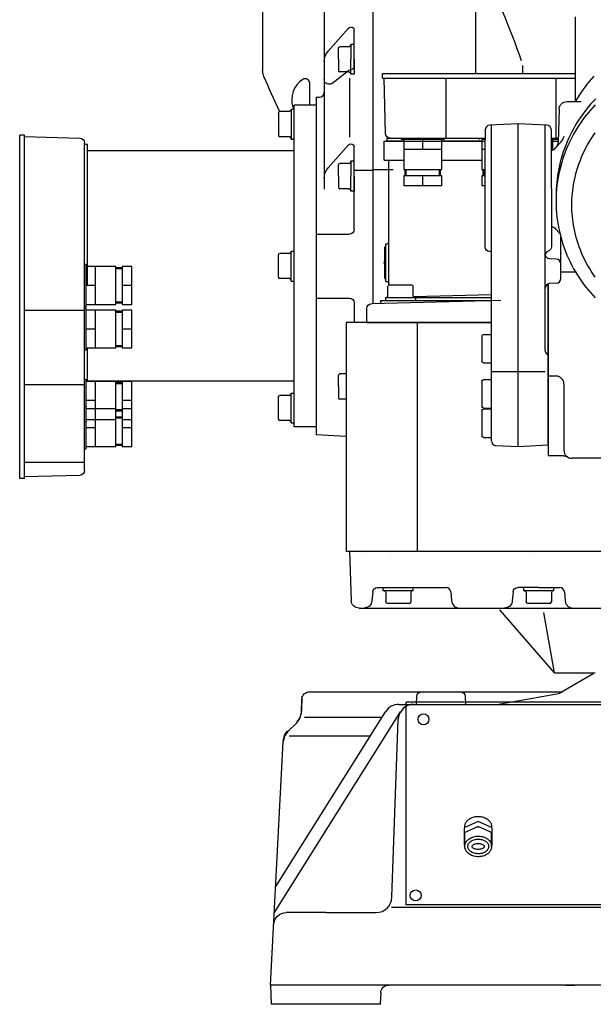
# Model space of a CAD drawing. Extents: x 521 to 1479, y 200 to 2058.
# Tile 1 of 5: x 521 to 885, y 200 to 824. Entities that reach past the tile are written whole.
import ezdxf

# ---------------------------------------------------------------- set-up
doc = ezdxf.new("R2010")
doc.units = 0
doc.header["$LTSCALE"] = 50
doc.linetypes.add('DASHED', pattern=[0.75, 0.5, -0.25])
doc.layers.get('0').update_dxf_attribs({"linetype": 'CONTINUOUS'})
doc.layers.add('1', color=7, linetype='CONTINUOUS')

msp = doc.modelspace()

# ---------------------------------------------------------------- linework, layer by layer
at = {"linetype": 'CONTINUOUS'}
for p, q in [((873, 825.774, 0), (873, 772.11, 0)), ((840, 790), (840, 795.02)), ((860.901, 787), (860.901, 749)), ((867.871, 772.11, 0), (877, 772.11, 0)), ((862.872, 767.241, 0), (862.325, 746.332, 0)), ((837, 758.1, 0), (818.843, 757.148, 0)), ((820, 556.957, 0), (820, 757.209, 0)), ((837, 553.219, 0), (837, 758.1, 0)), ((855.157, 757.148, 0), (837, 758.1, 0)), ((854, 614.531, 0), (854, 757.209, 0)), ((816, 754.153, 0), (816, 748.1, 0)), ((858, 749.228, 0), (858, 754.153, 0)), ((858, 717.1, 0), (858, 749.228, 0)), ((812.5, 748), (812.5, 749)), ((814, 748), (814, 729)), ((816, 748), (814, 748)), ((816, 686.1, 0), (816, 748.1, 0)), ((858, 749), (862.3948, 749)), ((862.3686, 748), (858, 748)), ((858, 747), (862.3425, 747)), ((859, 742), (859, 748)), ((860.716, 742.754, 0), (863.981, 746.381, 0)), ((814, 742), (816, 742)), ((814, 729), (816, 729)), ((816, 725), (814, 725)), ((814, 725), (814, 719)), ((814.75, 725), (814.75, 729)), ((815.45, 725), (815.45, 729)), ((814, 719), (816, 719)), ((858, 717.1, 0), (858, 692.999, 0)), ((858, 692.999, 0), (858, 680.047, 0)), ((860.716, 691.446, 0), (863.424, 688.438, 0)), ((816, 680.047, 0), (816, 686.1, 0)), ((864, 659.947, 0), (864, 686.175, 0)), ((820, 676.991, 0), (818.843, 677.052, 0)), ((861.157, 672.249, 0), (856.843, 672.475, 0)), ((873.379, 663.98, 0), (864, 663.98, 0)), ((856, 656.557, 0), (856, 547.503, 0)), ((856, 554.215, 0), (856, 656.557, 0)), ((861.157, 656.951, 0), (856.843, 656.725, 0)), ((815, 624.479, 0), (820, 624.479, 0)), ((814, 623.479, 0), (814, 607.479, 0)), ((815, 606.479, 0), (820, 606.479, 0)), ((853.996, 600.766, 0), (820, 600.766, 0)), ((814, 594.843, 0), (814, 578.843, 0)), ((815, 595.843, 0), (820, 595.843, 0)), ((861, 598.121, 0), (856, 598.121, 0)), ((866, 593.121, 0), (866, 550.98, 0)), ((814, 576.248, 0), (814, 560.248, 0)), ((815, 577.843, 0), (820, 577.843, 0)), ((815, 577.248, 0), (820, 577.248, 0)), ((815, 559.248, 0), (820, 559.248, 0)), ((837, 553.219, 0), (822.843, 553.961, 0)), ((856, 554.215, 0), (837, 553.219, 0)), ((865.696, 547.503, 0), (856, 547.503, 0)), ((1035, 545.98, 0), (871, 545.98, 0))]:
    msp.add_line(p, q, dxfattribs=at)
for points in [[(884.911, 788.327, 0), (883.399, 786.623, 0), (881.938, 784.889, 0), (880.529, 783.129, 0), (879.172, 781.343, 0), (877.869, 779.534, 0), (876.619, 777.704, 0), (875.422, 775.855, 0), (874.28, 773.99, 0), (873.192, 772.11, 0)], [(886.157, 773.967, 0), (884.51, 772.226, 0), (882.912, 770.445, 0), (881.365, 768.624, 0), (879.868, 766.765, 0), (878.424, 764.872, 0), (877.035, 762.946, 0), (875.7, 760.989, 0), (874.422, 759.003, 0), (873.2, 756.991, 0), (872.037, 754.955, 0), (870.932, 752.898, 0), (869.886, 750.821, 0), (868.899, 748.727, 0), (867.972, 746.619, 0), (867.105, 744.498, 0), (866.297, 742.367, 0), (865.549, 740.228, 0), (864.86, 738.084, 0), (864.23, 735.937, 0), (863.659, 733.788, 0), (863.145, 731.641, 0), (862.689, 729.496, 0), (862.29, 727.356, 0), (861.947, 725.224, 0), (861.658, 723.1, 0), (861.423, 720.987, 0), (861.241, 718.886, 0), (861.111, 716.799, 0), (861.031, 714.727, 0), (861, 712.673, 0), (861.018, 710.637, 0)], [(885.756, 770.018, 0), (884.239, 768.396, 0), (882.749, 766.723, 0), (881.289, 764.998, 0), (879.862, 763.223, 0), (878.469, 761.397, 0), (877.113, 759.523, 0), (875.796, 757.599, 0), (874.522, 755.628, 0), (873.292, 753.611, 0), (872.108, 751.548, 0), (870.973, 749.442, 0), (869.889, 747.293, 0), (868.859, 745.104, 0), (867.884, 742.875, 0), (866.966, 740.61, 0), (866.108, 738.309, 0), (865.311, 735.976, 0), (864.578, 733.613, 0), (863.909, 731.221, 0), (863.306, 728.804, 0), (862.771, 726.363, 0), (862.304, 723.902, 0), (861.908, 721.424, 0), (861.582, 718.931, 0), (861.328, 716.426, 0), (861.146, 713.912, 0), (861.036, 711.392, 0), (861, 708.869, 0), (861.036, 706.346, 0), (861.146, 703.827, 0), (861.328, 701.313, 0), (861.582, 698.808, 0), (861.908, 696.315, 0), (862.304, 693.836, 0), (862.771, 691.376, 0), (863.306, 688.935, 0), (863.909, 686.518, 0), (864.578, 684.126, 0), (865.311, 681.762, 0), (866.108, 679.429, 0), (866.966, 677.129, 0), (867.884, 674.863, 0), (868.859, 672.635, 0), (869.889, 670.446, 0), (870.973, 668.297, 0), (872.108, 666.19, 0), (873.292, 664.128, 0), (874.522, 662.11, 0), (875.796, 660.139, 0), (877.113, 658.216, 0), (878.469, 656.341, 0), (879.862, 654.516, 0), (881.289, 652.741, 0), (882.749, 651.016, 0), (884.239, 649.343, 0), (885.756, 647.721, 0)], [(885.797, 660.839, 0), (884.502, 662.698, 0), (883.27, 664.579, 0), (882.099, 666.479, 0), (880.992, 668.395, 0), (879.947, 670.326, 0), (878.964, 672.268, 0), (878.043, 674.219, 0), (877.184, 676.175, 0), (876.385, 678.136, 0), (875.647, 680.098, 0), (874.968, 682.059, 0), (874.347, 684.016, 0), (873.783, 685.969, 0), (873.276, 687.914, 0), (872.824, 689.851, 0), (872.425, 691.776, 0), (872.079, 693.688, 0), (871.783, 695.587, 0), (871.538, 697.469, 0), (871.34, 699.334, 0), (871.189, 701.181, 0), (871.083, 703.008, 0), (871.02, 704.815, 0), (871, 706.599, 0), (871, 706.599, 0), (871.02, 708.384, 0), (871.083, 710.19, 0), (871.189, 712.017, 0), (871.34, 713.864, 0), (871.538, 715.73, 0), (871.783, 717.612, 0), (872.079, 719.51, 0), (872.425, 721.423, 0), (872.824, 723.348, 0), (873.276, 725.284, 0), (873.783, 727.23, 0), (874.347, 729.182, 0), (874.968, 731.14, 0), (875.647, 733.101, 0), (876.385, 735.063, 0), (877.184, 737.023, 0), (878.043, 738.98, 0), (878.964, 740.931, 0), (879.947, 742.873, 0), (880.992, 744.803, 0), (882.099, 746.72, 0), (883.27, 748.62, 0), (884.502, 750.501, 0), (885.797, 752.36, 0)]]:
    msp.add_polyline3d(points, dxfattribs=at)
at = {"linetype": 'CONTINUOUS', "extrusion": (0, 0, -1)}
msp.add_arc((-272.549, 600.086), 600, 154.583, 160.714, dxfattribs=at)
at = {"linetype": 'CONTINUOUS', "extrusion": (-7.13151e-26, 7.32071e-26, -1)}
msp.add_arc((-867.871, 767.11), 5, 1.5, 90, dxfattribs=at)
at = {"linetype": 'CONTINUOUS'}
for centre, radius, start, end in [((819, 754.153), 3, 93, 180), ((855, 754.153), 3, 0, 87), ((856.55, 753.072), 10, 318, 342.737), ((857.327, 746.463), 5, 318, 358.5), ((857, 746.1), 5, 281.537, 318), ((857, 674.391), 3, 109.471, 180), ((861, 669.253), 3, 0, 87), ((857, 653.729), 3, 93, 180), ((861, 659.947), 3, 273, 0), ((857, 614.531), 3, 180, 243.775), ((861, 593.121), 5, 0, 90), ((823, 556.957), 3, 180, 267), ((871, 550.98), 5, 180, 270)]:
    msp.add_arc(centre, radius, start, end, dxfattribs=at)
at = {"linetype": 'CONTINUOUS', "extrusion": (-5.31882e-24, -9.29904e-24, -1)}
msp.add_arc((-857, 688.1), 5, 101.537, 138, dxfattribs=at)
at = {"linetype": 'CONTINUOUS', "extrusion": (-6.71903e-24, -6.37612e-24, -1)}
msp.add_arc((-819, 680.047), 3, 273, 0, dxfattribs=at)
at = {"linetype": 'CONTINUOUS', "extrusion": (1.1649e-24, 1.10545e-24, -1)}
msp.add_arc((-857, 675.471), 3, 273, 0.0000002, dxfattribs=at)
at = {"linetype": 'CONTINUOUS', "extrusion": (-9.4946e-24, 6.7137e-24, -1)}
msp.add_arc((-855, 680.047), 3, 180, 250.529, dxfattribs=at)
at = {"linetype": 'CONTINUOUS', "extrusion": (-1.22439e-23, 1.22439e-23, -1)}
for centre in [(-815, 623.479), (-815, 594.843)]:
    msp.add_arc(centre, 1, 0, 90, dxfattribs=at)
at = {"linetype": 'CONTINUOUS', "extrusion": (1.61435e-23, 1.61435e-23, -1)}
for centre in [(-815, 607.479), (-815, 578.843)]:
    msp.add_arc(centre, 1, 270, 0, dxfattribs=at)
at = {"linetype": 'CONTINUOUS', "extrusion": (-1.40848e-23, 1.40848e-23, -1)}
msp.add_arc((-815, 576.248), 1, 0, 90, dxfattribs=at)
at = {"linetype": 'CONTINUOUS', "extrusion": (-1.18601e-23, -1.18601e-23, -1)}
msp.add_arc((-815, 560.248), 1, 270, 0, dxfattribs=at)
at = {"linetype": 'CONTINUOUS', "extrusion": (-1.12485e-23, -3.91837e-23, -1)}
msp.add_arc((-865.696, 542.503), 5, 90, 122.035, dxfattribs=at)
at = {"layer": '1', "linetype": 'CONTINUOUS'}
for p, q in [((745, 644), (745, 1074)), ((810, 987.957), (810, 790)), ((675, 967.962), (675, 792.038)), ((714, 930.988), (714, 723.463)), ((716.509, 804.122, 0), (729.403, 818.701, 0)), ((730.901, 819.376), (731, 819.376)), ((733, 794.239, 0), (733, 817.376, 0)), ((723, 798.919), (723, 805.919)), ((729.5, 806.919), (724, 806.919)), ((731, 808.419), (731, 798.919)), ((733, 808.419), (731, 808.419)), ((733, 798.919), (733, 808.419)), ((733, 794.239), (733, 799.197)), ((714, 797.497), (714, 786.062)), ((723, 798.919), (723, 791.919)), ((731, 792.239), (731, 798.919)), ((733, 798.919), (733, 794.239)), ((718.824, 783.68, 0), (729.462, 791.827, 0)), ((729.5, 790.919), (724, 790.919)), ((730, 787.028, 0), (730, 749.468, 0)), ((730.678, 792.239), (731, 792.239)), ((751, 790), (873, 790)), ((751, 787), (751, 790)), ((751, 787), (873, 787)), ((752.919, 751.921), (752, 787)), ((791.099, 787), (791.099, 749)), ((705, 769.868), (705, 783.584)), ((709, 774.868), (709, 560.868)), ((709, 774.868), (711, 774.868)), ((694.219, 768.588), (694.497, 767.775)), ((709, 769.868), (695, 769.868)), ((695, 667.868), (695, 769.868)), ((685, 764.868), (685, 757.868)), ((692, 765.868), (686, 765.868)), ((693, 767.368), (695, 767.368)), ((693, 767.368), (693, 757.868)), ((685, 757.868), (685, 750.868)), ((693, 757.868), (693, 748.368)), ((521, 533.232), (521, 750.936)), ((524, 750.936), (521, 750.936)), ((524, 533.232), (524, 750.936)), ((524, 749.936), (559.079, 749.017)), ((692, 749.868), (686, 749.868)), ((562, 538.15), (562, 746.018)), ((564, 744.936), (562, 744.936)), ((564, 655.564), (564, 744.936)), ((693, 748.368), (693, 748.868)), ((693, 748.368), (695, 748.368)), ((716.509, 730.088, 0), (729.403, 744.667, 0)), ((730.901, 745.342), (731, 745.342)), ((733, 691.147, 0), (733, 743.342, 0)), ((752, 747), (816, 747)), ((752, 735), (752, 747)), ((754, 749), (816, 749)), ((754, 747), (754, 749)), ((764.5, 747), (754, 747)), ((763, 749), (790, 749)), ((763, 748), (763, 749)), ((790, 748), (763, 748)), ((788.5, 748), (764.5, 748)), ((764.5, 748), (764.5, 729)), ((776.5, 742), (776.5, 748)), ((788.5, 729), (788.5, 748)), ((814, 747), (788.5, 747)), ((790, 749), (790, 748)), ((695, 740.868), (564, 740.868)), ((764.5, 742), (788.5, 742)), ((723, 724.884), (723, 731.884)), ((729.5, 732.884), (724, 732.884)), ((733, 734.384), (731, 734.384)), ((731, 734.384), (731, 724.884)), ((733, 724.884), (733, 734.384)), ((752, 735), (764.5, 735)), ((755, 683), (755, 735)), ((788.5, 735), (814, 735)), ((723, 724.884), (723, 717.884)), ((731, 715.384), (731, 724.884)), ((733, 728.612), (745, 728.612)), ((733, 724.884), (733, 715.384)), ((745, 729.02), (755, 729.02)), ((745, 729), (757.737, 729)), ((764.5, 729), (788.5, 729)), ((788.5, 725), (764.5, 725)), ((764.5, 725), (764.5, 719)), ((765.25, 725), (765.25, 729)), ((765.95, 725), (765.95, 729)), ((776.5, 719), (776.5, 725)), ((787.05, 725), (787.05, 729)), ((787.75, 725), (787.75, 729)), ((788.5, 719), (788.5, 725)), ((714, 723.463), (714, 716.548)), ((764.5, 719), (788.5, 719)), ((729.5, 716.884), (724, 716.884)), ((733, 715.384), (731, 715.384)), ((709, 688.147), (730, 688.147)), ((753, 658), (753, 682)), ((753, 682), (754, 682)), ((755, 656.597), (755, 683.228)), ((685, 667.868), (685, 674.868)), ((692, 675.868), (686, 675.868)), ((693, 667.868), (693, 677.368)), ((693, 677.368), (695, 677.368)), ((693, 677.368), (693, 676.868)), ((752.4, 660.012), (752.4, 680)), ((752.4, 680), (753, 680)), ((562, 669.014), (563, 669.014)), ((562, 642.014), (562, 669.014)), ((563, 669.014), (563, 642.014)), ((582, 667.514), (563, 667.514)), ((563, 667.514), (563, 643.514)), ((569, 643.514), (569, 667.514)), ((582, 643.514), (582, 667.514)), ((586, 666.764), (582, 666.764)), ((586, 666.064), (582, 666.064)), ((592, 667.514), (586, 667.514)), ((586, 667.514), (586, 643.514)), ((592, 643.514), (592, 667.514)), ((685, 660.868), (685, 667.868)), ((693, 658.368), (693, 667.868)), ((695, 565.868), (695, 667.868)), ((569, 655.514), (563, 655.514)), ((592, 655.514), (586, 655.514)), ((692, 659.868), (686, 659.868)), ((693, 658.368), (695, 658.368)), ((752.392, 660), (753, 660)), ((753, 658), (754, 658)), ((755, 656.064), (755, 657)), ((755.36, 656), (762.36, 656)), ((762.36, 656), (769.36, 656)), ((754.36, 649), (754.36, 655)), ((770.36, 649), (770.36, 655)), ((820, 649.6095), (770.78, 648.409)), ((563, 643.514), (582, 643.514)), ((586, 644.964), (582, 644.964)), ((586, 644.264), (582, 644.264)), ((586, 643.514), (592, 643.514)), ((709.326, 647.589), (730, 647.589)), ((733, 644.589), (733, 632)), ((826, 646), (744, 644)), ((750, 646), (820, 646)), ((750, 646), (750, 645.122)), ((750, 645.122), (750, 646)), ((752.86, 648), (762.36, 648)), ((752.86, 648), (752.86, 646)), ((762.36, 648), (771.86, 648)), ((771.86, 648), (771.36, 648)), ((771.86, 648), (820, 648)), ((771.86, 648), (771.86, 646)), ((524, 639.82), (562, 639.82)), ((563, 642.014), (562, 642.014)), ((562, 614.436), (562, 641.436)), ((562, 641.436), (563, 641.436)), ((563, 641.436), (563, 614.436)), ((582, 639.936), (563, 639.936)), ((563, 639.936), (563, 615.936)), ((569, 615.936), (569, 639.936)), ((582, 615.936), (582, 639.936)), ((586, 639.186), (582, 639.186)), ((586, 638.486), (582, 638.486)), ((592, 639.936), (586, 639.936)), ((586, 639.936), (586, 615.936)), ((592, 615.936), (592, 639.936)), ((741, 632), (741, 641)), ((728, 632), (728, 487)), ((820, 632), (728, 632)), ((741, 632), (820, 632)), ((773, 632), (773, 487)), ((569, 627.936), (563, 627.936)), ((592, 627.936), (586, 627.936)), ((563, 614.436), (562, 614.436)), ((563, 615.936), (582, 615.936)), ((564, 594.868), (564, 615.936)), ((586, 617.386), (582, 617.386)), ((586, 616.686), (582, 616.686)), ((586, 615.936), (592, 615.936)), ((728, 599.5), (724, 599.5)), ((562, 596.182), (563, 596.182)), ((562, 569.182), (562, 596.182)), ((563, 596.182), (563, 569.182)), ((582, 594.682), (563, 594.682)), ((563, 594.682), (563, 570.682)), ((695, 594.868), (564, 594.868)), ((569, 570.682), (569, 594.682)), ((582, 570.682), (582, 594.682)), ((586, 593.932), (582, 593.932)), ((586, 593.232), (582, 593.232)), ((592, 594.682), (586, 594.682)), ((586, 594.682), (586, 570.682)), ((592, 570.682), (592, 594.682)), ((723, 591.5), (723, 598.5)), ((524, 592.865), (562, 592.865)), ((693, 587.368), (695, 587.368)), ((693, 587.368), (693, 586.868)), ((693, 577.868), (693, 587.368)), ((723, 591.5), (723, 584.5)), ((569, 582.682), (563, 582.682)), ((592, 582.682), (586, 582.682)), ((685, 577.868), (685, 584.868)), ((692, 585.868), (686, 585.868)), ((728, 583.5), (724, 583.5)), ((562, 551.857), (562, 578.857)), ((562, 578.857), (563, 578.857)), ((563, 578.857), (563, 551.857)), ((582, 577.357), (563, 577.357)), ((563, 577.357), (563, 553.357)), ((569, 553.357), (569, 577.357)), ((582, 553.357), (582, 577.357)), ((586, 576.607), (582, 576.607)), ((586, 575.907), (582, 575.907)), ((592, 577.357), (586, 577.357)), ((586, 577.357), (586, 553.357)), ((592, 553.357), (592, 577.357)), ((685, 570.868), (685, 577.868)), ((693, 568.368), (693, 577.868)), ((563, 569.182), (562, 569.182)), ((563, 570.682), (582, 570.682)), ((586, 572.132), (582, 572.132)), ((586, 571.432), (582, 571.432)), ((586, 570.682), (592, 570.682)), ((692, 569.868), (686, 569.868)), ((693, 568.368), (695, 568.368)), ((569, 565.357), (563, 565.357)), ((592, 565.357), (586, 565.357)), ((709, 565.868), (695, 565.868)), ((728, 559.882), (709, 560.868)), ((563, 551.857), (562, 551.857)), ((563, 553.357), (582, 553.357)), ((586, 554.807), (582, 554.807)), ((586, 554.107), (582, 554.107)), ((586, 553.357), (592, 553.357)), ((524, 543.507), (562, 543.507)), ((524, 533.232), (521, 533.232)), ((559.079, 535.151), (524, 534.232)), ((980, 487), (728, 487)), ((743, 487), (728, 487)), ((730, 487), (731.089, 455.826)), ((747.749, 464), (791.251, 464)), ((751.5, 462), (751.5, 464)), ((761, 462), (751.5, 462)), ((770.5, 462), (761, 462)), ((770.5, 462), (770.5, 464)), ((850, 464), (836.749, 464)), ((840.5, 462), (840.5, 464)), ((850, 462), (840.5, 462)), ((850, 464), (863.251, 464)), ((859.5, 462), (850, 462)), ((859.5, 462), (859.5, 464)), ((744.76, 461.261), (744.262, 455.564)), ((753, 461), (753, 455)), ((769, 461), (769, 455)), ((794.24, 461.261), (794.738, 455.564)), ((833.76, 461.261), (833.262, 455.564)), ((842, 461), (842, 455)), ((858, 461), (858, 455)), ((866.24, 461.261), (866.738, 455.564)), ((736.086, 451), (980, 451)), ((761, 454), (754, 454)), ((768, 454), (761, 454)), ((860, 410), (825.369, 449.812)), ((850, 454), (843, 454)), ((857, 454), (850, 454)), ((860, 410), (853.26, 448.226)), ((860, 410), (885.72, 410)), ((884.596, 409.327), (864.842, 397.922)), ((699.899, 395.125), (699.576, 385.868)), ((704.833, 397.997), (864.972, 397.997)), ((772.588, 389.997), (772.766, 395.102)), ((803.4, 395.102), (803.578, 389.997)), ((823.373, 389.997), (861.578, 396.734)), ((699.553, 385.064), (699.836, 393.172)), ((761.37, 389.997), (1000, 389.997)), ((1233.925, 391.393), (766.056, 391.393)), ((766.056, 262.8966), (766.056, 391.393)), ((682.416, 257.9993), (762.409, 385.317)), ((683.281, 274.5075), (752.902, 385.317)), ((701.633, 381.908), (750.761, 381.908)), ((691, 372.712), (696.63, 378.342)), ((756.947, 267.6501), (760.883, 380.346)), ((691.774, 369.997), (743.403, 369.997)), ((680.005, 212), (688.085, 366.164)), ((807.903, 318.281), (808.525, 318.492)), ((807.903, 318.281), (808.525, 318.492)), ((808.525, 318.492), (809.156, 318.662)), ((808.525, 318.492), (809.156, 318.662)), ((809.156, 318.662), (809.79, 318.791)), ((809.156, 318.662), (809.79, 318.791)), ((809.79, 318.791), (810.422, 318.881)), ((809.79, 318.791), (810.422, 318.881)), ((810.422, 318.881), (811.044, 318.933)), ((810.422, 318.881), (811.044, 318.933)), ((811.044, 318.933), (811.654, 318.949)), ((811.044, 318.933), (811.654, 318.949)), ((811.654, 318.949), (812.331, 318.929)), ((811.654, 318.949), (812.331, 318.929)), ((812.331, 318.929), (813.025, 318.864)), ((812.331, 318.929), (813.025, 318.864)), ((813.025, 318.864), (813.728, 318.753)), ((813.025, 318.864), (813.728, 318.753)), ((813.728, 318.753), (814.432, 318.592)), ((813.728, 318.753), (814.432, 318.592)), ((814.432, 318.592), (815.129, 318.38)), ((814.432, 318.592), (815.129, 318.38)), ((815.129, 318.38), (815.81, 318.118)), ((815.129, 318.38), (815.81, 318.118)), ((811.654, 312.457), (802.73, 308.51)), ((811.654, 312.457), (802.73, 308.51)), ((811.654, 315.671), (803.154, 311.912)), ((811.654, 315.671), (803.154, 311.912)), ((803.154, 312.438), (803.172, 312.862)), ((803.154, 312.438), (803.172, 312.862)), ((803.154, 311.912), (803.154, 312.438)), ((803.154, 311.912), (803.154, 312.438)), ((803.172, 312.862), (803.227, 313.294)), ((803.172, 312.862), (803.227, 313.294)), ((803.227, 313.294), (803.323, 313.733)), ((803.227, 313.294), (803.323, 313.733)), ((803.323, 313.733), (803.461, 314.175)), ((803.323, 313.733), (803.461, 314.175)), ((803.461, 314.175), (803.643, 314.616)), ((803.461, 314.175), (803.643, 314.616)), ((803.643, 314.616), (803.869, 315.053)), ((803.643, 314.616), (803.869, 315.053)), ((803.869, 315.053), (804.139, 315.482)), ((803.869, 315.053), (804.139, 315.482)), ((804.139, 315.482), (804.454, 315.899)), ((804.139, 315.482), (804.454, 315.899)), ((804.454, 315.899), (804.811, 316.301)), ((804.454, 315.899), (804.811, 316.301)), ((804.811, 316.301), (805.208, 316.683)), ((804.811, 316.301), (805.208, 316.683)), ((805.208, 316.683), (805.643, 317.042)), ((805.208, 316.683), (805.643, 317.042)), ((805.643, 317.042), (806.161, 317.407)), ((805.643, 317.042), (806.161, 317.407)), ((806.161, 317.407), (806.714, 317.737)), ((806.161, 317.407), (806.714, 317.737)), ((806.714, 317.737), (807.297, 318.029)), ((806.714, 317.737), (807.297, 318.029)), ((807.297, 318.029), (807.903, 318.281)), ((807.297, 318.029), (807.903, 318.281)), ((820.577, 311.724), (811.654, 315.671)), ((820.577, 311.724), (811.654, 315.671)), ((820.577, 308.51), (811.654, 312.457)), ((820.577, 308.51), (811.654, 312.457)), ((815.81, 318.118), (816.466, 317.805)), ((815.81, 318.118), (816.466, 317.805)), ((816.466, 317.805), (817.086, 317.446)), ((816.466, 317.805), (817.086, 317.446)), ((817.086, 317.446), (817.664, 317.042)), ((817.086, 317.446), (817.664, 317.042)), ((817.664, 317.042), (818.14, 316.646)), ((817.664, 317.042), (818.14, 316.646)), ((818.14, 316.646), (818.571, 316.222)), ((818.14, 316.646), (818.571, 316.222)), ((818.571, 316.222), (818.952, 315.775)), ((818.571, 316.222), (818.952, 315.775)), ((818.952, 315.775), (819.281, 315.311)), ((818.952, 315.775), (819.281, 315.311)), ((819.281, 315.311), (819.557, 314.835)), ((819.281, 315.311), (819.557, 314.835)), ((819.557, 314.835), (819.778, 314.351)), ((819.557, 314.835), (819.778, 314.351)), ((819.778, 314.351), (819.947, 313.865)), ((819.778, 314.351), (819.947, 313.865)), ((819.947, 313.865), (820.064, 313.382)), ((819.947, 313.865), (820.064, 313.382)), ((820.064, 313.382), (820.132, 312.905)), ((820.064, 313.382), (820.132, 312.905)), ((820.132, 312.905), (820.154, 312.438)), ((820.132, 312.905), (820.154, 312.438)), ((820.154, 311.912), (820.154, 312.438)), ((820.154, 311.912), (820.154, 312.438)), ((803.154, 311.912), (802.73, 311.724)), ((803.154, 311.912), (802.73, 311.724)), ((802.73, 311.724), (802.73, 308.51)), ((802.73, 311.724), (802.73, 308.51)), ((802.73, 308.51), (802.73, 300.617)), ((802.73, 308.51), (802.73, 300.617)), ((803.154, 299.9037), (803.154, 308.698)), ((808.13, 305.829), (808.885, 306.06)), ((808.13, 305.829), (808.885, 306.06)), ((808.885, 306.06), (809.659, 306.233)), ((808.885, 306.06), (809.659, 306.233)), ((809.659, 306.233), (810.439, 306.348)), ((809.659, 306.233), (810.439, 306.348)), ((810.439, 306.348), (811.216, 306.407)), ((810.439, 306.348), (811.216, 306.407)), ((811.216, 306.407), (811.98, 306.41)), ((811.216, 306.407), (811.98, 306.41)), ((811.98, 306.41), (812.723, 306.363)), ((811.98, 306.41), (812.723, 306.363)), ((812.723, 306.363), (813.436, 306.27)), ((812.723, 306.363), (813.436, 306.27)), ((813.436, 306.27), (814.114, 306.136)), ((813.436, 306.27), (814.114, 306.136)), ((814.114, 306.136), (814.753, 305.967)), ((814.114, 306.136), (814.753, 305.967)), ((814.753, 305.967), (815.35, 305.767)), ((814.753, 305.967), (815.35, 305.767)), ((820.154, 299.9037), (820.154, 308.698)), ((820.577, 308.51), (820.577, 311.724)), ((820.577, 308.51), (820.577, 311.724)), ((820.577, 300.617), (820.577, 308.51)), ((820.577, 300.617), (820.577, 308.51)), ((802.73, 300.617), (803.18, 300.418)), ((802.73, 300.617), (803.18, 300.418)), ((803.154, 299.9037), (803.17, 300.313)), ((803.154, 299.9037), (803.17, 300.313)), ((803.177, 299.4245), (803.154, 299.9037)), ((803.154, 299.9037), (803.154, 299.9037)), ((803.177, 299.4245), (803.154, 299.9037)), ((803.154, 299.9037), (803.154, 299.9037)), ((803.17, 300.313), (803.223, 300.736)), ((803.17, 300.313), (803.223, 300.736)), ((803.223, 300.736), (803.315, 301.168)), ((803.223, 300.736), (803.315, 301.168)), ((803.315, 301.168), (803.45, 301.609)), ((803.315, 301.168), (803.45, 301.609)), ((803.45, 301.609), (803.63, 302.053)), ((803.45, 301.609), (803.63, 302.053)), ((803.63, 302.053), (803.858, 302.498)), ((803.63, 302.053), (803.858, 302.498)), ((803.858, 302.498), (804.134, 302.94)), ((803.858, 302.498), (804.134, 302.94)), ((804.134, 302.94), (804.461, 303.374)), ((804.134, 302.94), (804.461, 303.374)), ((804.461, 303.374), (804.838, 303.795)), ((804.461, 303.374), (804.838, 303.795)), ((804.838, 303.795), (805.264, 304.198)), ((804.838, 303.795), (805.264, 304.198)), ((805.023, 299.9037), (805.041, 300.245)), ((805.023, 299.9037), (805.041, 300.245)), ((805.044, 299.5304), (805.023, 299.9037)), ((805.023, 299.9037), (805.023, 299.9037)), ((805.044, 299.5304), (805.023, 299.9037)), ((805.023, 299.9037), (805.023, 299.9037)), ((805.041, 300.245), (805.098, 300.599)), ((805.041, 300.245), (805.098, 300.599)), ((805.098, 300.599), (805.197, 300.962)), ((805.098, 300.599), (805.197, 300.962)), ((805.197, 300.962), (805.344, 301.33)), ((805.197, 300.962), (805.344, 301.33)), ((805.264, 304.198), (805.738, 304.579)), ((805.264, 304.198), (805.738, 304.579)), ((805.344, 301.33), (805.54, 301.701)), ((805.344, 301.33), (805.54, 301.701)), ((805.54, 301.701), (805.788, 302.068)), ((805.54, 301.701), (805.788, 302.068)), ((805.738, 304.579), (806.255, 304.933)), ((805.738, 304.579), (806.255, 304.933)), ((805.788, 302.068), (806.089, 302.428)), ((805.788, 302.068), (806.089, 302.428)), ((806.089, 302.428), (806.444, 302.775)), ((806.089, 302.428), (806.444, 302.775)), ((806.255, 304.933), (806.812, 305.256)), ((806.255, 304.933), (806.812, 305.256)), ((806.444, 302.775), (806.85, 303.103)), ((806.444, 302.775), (806.85, 303.103)), ((806.812, 305.256), (807.404, 305.543)), ((806.812, 305.256), (807.404, 305.543)), ((806.85, 303.103), (807.304, 303.407)), ((806.85, 303.103), (807.304, 303.407)), ((807.304, 303.407), (807.802, 303.682)), ((807.304, 303.407), (807.802, 303.682)), ((807.404, 305.543), (808.13, 305.829)), ((807.404, 305.543), (808.13, 305.829)), ((807.775, 299.9037), (807.79, 300.071)), ((807.775, 299.9037), (807.79, 300.071)), ((807.807, 299.6623), (807.775, 299.9037)), ((807.775, 299.9037), (807.775, 299.9037)), ((807.807, 299.6623), (807.775, 299.9037)), ((807.775, 299.9037), (807.775, 299.9037)), ((807.79, 300.071), (807.839, 300.245)), ((807.79, 300.071), (807.839, 300.245)), ((807.802, 303.682), (808.338, 303.924)), ((807.802, 303.682), (808.338, 303.924)), ((807.91, 299.4089), (807.807, 299.6623)), ((807.91, 299.4089), (807.807, 299.6623)), ((807.839, 300.245), (807.925, 300.424)), ((807.839, 300.245), (807.925, 300.424)), ((807.925, 300.424), (808.052, 300.605)), ((807.925, 300.424), (808.052, 300.605)), ((808.052, 300.605), (808.223, 300.785)), ((808.052, 300.605), (808.223, 300.785)), ((808.223, 300.785), (808.438, 300.96)), ((808.223, 300.785), (808.438, 300.96)), ((808.338, 303.924), (809.021, 304.164)), ((808.338, 303.924), (809.021, 304.164)), ((808.438, 300.96), (808.698, 301.127)), ((808.438, 300.96), (808.698, 301.127)), ((808.698, 301.127), (809, 301.282)), ((808.698, 301.127), (809, 301.282)), ((809, 301.282), (809.341, 301.421)), ((809, 301.282), (809.341, 301.421)), ((809.021, 304.164), (809.734, 304.347)), ((809.021, 304.164), (809.734, 304.347)), ((809.341, 301.421), (809.714, 301.54)), ((809.341, 301.421), (809.714, 301.54)), ((809.714, 301.54), (810.291, 301.673)), ((809.714, 301.54), (810.291, 301.673)), ((809.734, 304.347), (810.463, 304.47)), ((809.734, 304.347), (810.463, 304.47)), ((810.291, 301.673), (810.896, 301.757)), ((810.291, 301.673), (810.896, 301.757)), ((810.463, 304.47), (811.192, 304.534)), ((810.463, 304.47), (811.192, 304.534)), ((810.896, 301.757), (811.504, 301.792)), ((810.896, 301.757), (811.504, 301.792)), ((811.192, 304.534), (811.909, 304.542)), ((811.192, 304.534), (811.909, 304.542)), ((811.504, 301.792), (812.094, 301.781)), ((811.504, 301.792), (812.094, 301.781)), ((811.909, 304.542), (812.601, 304.498)), ((811.909, 304.542), (812.601, 304.498)), ((812.094, 301.781), (812.646, 301.731)), ((812.094, 301.781), (812.646, 301.731)), ((812.601, 304.498), (813.259, 304.408)), ((812.601, 304.498), (813.259, 304.408)), ((812.646, 301.731), (813.148, 301.648)), ((812.646, 301.731), (813.148, 301.648)), ((813.148, 301.648), (813.593, 301.54)), ((813.148, 301.648), (813.593, 301.54)), ((813.259, 304.408), (813.876, 304.277)), ((813.259, 304.408), (813.876, 304.277)), ((813.593, 301.54), (814.006, 301.406)), ((813.593, 301.54), (814.006, 301.406)), ((813.876, 304.277), (814.447, 304.114)), ((813.876, 304.277), (814.447, 304.114)), ((814.006, 301.406), (814.405, 301.236)), ((814.006, 301.406), (814.405, 301.236)), ((814.405, 301.236), (814.771, 301.028)), ((814.405, 301.236), (814.771, 301.028)), ((814.447, 304.114), (814.969, 303.924)), ((814.447, 304.114), (814.969, 303.924)), ((814.771, 301.028), (815.084, 300.785)), ((814.771, 301.028), (815.084, 300.785)), ((814.969, 303.924), (815.42, 303.724)), ((814.969, 303.924), (815.42, 303.724)), ((815.084, 300.785), (815.327, 300.511)), ((815.084, 300.785), (815.327, 300.511)), ((815.327, 300.511), (815.48, 300.213)), ((815.327, 300.511), (815.48, 300.213)), ((815.35, 305.767), (815.904, 305.543)), ((815.35, 305.767), (815.904, 305.543)), ((815.42, 303.724), (815.865, 303.489)), ((815.42, 303.724), (815.865, 303.489)), ((815.506, 299.6862), (815.43, 299.473)), ((815.506, 299.6862), (815.43, 299.473)), ((815.48, 300.213), (815.532, 299.9037)), ((815.48, 300.213), (815.532, 299.9037)), ((815.532, 299.9037), (815.506, 299.6862)), ((815.532, 299.9037), (815.506, 299.6862)), ((815.865, 303.489), (816.296, 303.218)), ((815.865, 303.489), (816.296, 303.218)), ((815.904, 305.543), (816.434, 305.288)), ((815.904, 305.543), (816.434, 305.288)), ((816.296, 303.218), (816.707, 302.909)), ((816.296, 303.218), (816.707, 302.909)), ((816.434, 305.288), (816.958, 304.992)), ((816.434, 305.288), (816.958, 304.992)), ((816.707, 302.909), (817.088, 302.564)), ((816.707, 302.909), (817.088, 302.564)), ((816.958, 304.992), (817.469, 304.652)), ((816.958, 304.992), (817.469, 304.652)), ((817.088, 302.564), (817.43, 302.183)), ((817.088, 302.564), (817.43, 302.183)), ((817.43, 302.183), (817.724, 301.771)), ((817.43, 302.183), (817.724, 301.771)), ((817.469, 304.652), (817.96, 304.269)), ((817.469, 304.652), (817.96, 304.269)), ((817.724, 301.771), (817.963, 301.33)), ((817.724, 301.771), (817.963, 301.33)), ((817.96, 304.269), (818.422, 303.843)), ((817.96, 304.269), (818.422, 303.843)), ((817.963, 301.33), (818.14, 300.868)), ((817.963, 301.33), (818.14, 300.868)), ((818.14, 300.868), (818.248, 300.39)), ((818.14, 300.868), (818.248, 300.39)), ((818.248, 300.39), (818.284, 299.9037)), ((818.248, 300.39), (818.284, 299.9037)), ((818.284, 299.9037), (818.253, 299.4581)), ((818.284, 299.9037), (818.253, 299.4581)), ((818.422, 303.843), (818.846, 303.374)), ((818.422, 303.843), (818.846, 303.374)), ((818.846, 303.374), (819.224, 302.865)), ((818.846, 303.374), (819.224, 302.865)), ((819.224, 302.865), (819.546, 302.32)), ((819.224, 302.865), (819.546, 302.32)), ((819.546, 302.32), (819.807, 301.745)), ((819.546, 302.32), (819.807, 301.745)), ((819.807, 301.745), (819.998, 301.145)), ((819.807, 301.745), (819.998, 301.145)), ((819.998, 301.145), (820.114, 300.529)), ((819.998, 301.145), (820.114, 300.529)), ((820.114, 300.529), (820.154, 299.9037)), ((820.114, 300.529), (820.154, 299.9037)), ((820.154, 299.9037), (820.125, 299.3676)), ((820.154, 299.9037), (820.125, 299.3676)), ((820.127, 300.418), (820.577, 300.617)), ((820.127, 300.418), (820.577, 300.617)), ((803.249, 298.9286), (803.177, 299.4245)), ((803.249, 298.9286), (803.177, 299.4245)), ((803.377, 298.4198), (803.249, 298.9286)), ((803.377, 298.4198), (803.249, 298.9286)), ((803.565, 297.9028), (803.377, 298.4198)), ((803.565, 297.9028), (803.377, 298.4198)), ((803.816, 297.3832), (803.565, 297.9028)), ((803.816, 297.3832), (803.565, 297.9028)), ((804.134, 296.8673), (803.816, 297.3832)), ((804.134, 296.8673), (803.816, 297.3832)), ((804.521, 296.3624), (804.134, 296.8673)), ((804.521, 296.3624), (804.134, 296.8673)), ((804.975, 295.8759), (804.521, 296.3624)), ((804.975, 295.8759), (804.521, 296.3624)), ((805.495, 295.4155), (804.975, 295.8759)), ((805.495, 295.4155), (804.975, 295.8759)), ((805.113, 299.1432), (805.044, 299.5304)), ((805.113, 299.1432), (805.044, 299.5304)), ((805.233, 298.7457), (805.113, 299.1432)), ((805.233, 298.7457), (805.113, 299.1432)), ((805.409, 298.3426), (805.233, 298.7457)), ((805.409, 298.3426), (805.233, 298.7457)), ((805.646, 297.9391), (805.409, 298.3426)), ((805.646, 297.9391), (805.409, 298.3426)), ((806.078, 294.989), (805.495, 295.4155)), ((806.078, 294.989), (805.495, 295.4155)), ((805.946, 297.5414), (805.646, 297.9391)), ((805.946, 297.5414), (805.646, 297.9391)), ((806.309, 297.1565), (805.946, 297.5414)), ((806.309, 297.1565), (805.946, 297.5414)), ((806.716, 294.6033), (806.078, 294.989)), ((806.716, 294.6033), (806.078, 294.989)), ((806.734, 296.7914), (806.309, 297.1565)), ((806.734, 296.7914), (806.309, 297.1565)), ((807.404, 294.2647), (806.716, 294.6033)), ((807.404, 294.2647), (806.716, 294.6033)), ((807.218, 296.4533), (806.734, 296.7914)), ((807.218, 296.4533), (806.734, 296.7914)), ((807.755, 296.1488), (807.218, 296.4533)), ((807.755, 296.1488), (807.218, 296.4533)), ((808.13, 293.9782), (807.404, 294.2647)), ((808.13, 293.9782), (807.404, 294.2647)), ((808.338, 295.8837), (807.755, 296.1488)), ((808.338, 295.8837), (807.755, 296.1488)), ((808.096, 299.1507), (807.91, 299.4089)), ((808.096, 299.1507), (807.91, 299.4089)), ((808.372, 298.8966), (808.096, 299.1507)), ((808.372, 298.8966), (808.096, 299.1507)), ((808.885, 293.7474), (808.13, 293.9782)), ((808.885, 293.7474), (808.13, 293.9782)), ((809.021, 295.6433), (808.338, 295.8837)), ((809.021, 295.6433), (808.338, 295.8837)), ((808.738, 298.6573), (808.372, 298.8966)), ((808.738, 298.6573), (808.372, 298.8966)), ((809.19, 298.444), (808.738, 298.6573)), ((809.19, 298.444), (808.738, 298.6573)), ((809.659, 293.5742), (808.885, 293.7474)), ((809.659, 293.5742), (808.885, 293.7474)), ((809.734, 295.4605), (809.021, 295.6433)), ((809.734, 295.4605), (809.021, 295.6433)), ((809.714, 298.2671), (809.19, 298.444)), ((809.714, 298.2671), (809.19, 298.444)), ((810.439, 293.4592), (809.659, 293.5742)), ((810.439, 293.4592), (809.659, 293.5742)), ((810.291, 298.1344), (809.714, 298.2671)), ((810.291, 298.1344), (809.714, 298.2671)), ((810.463, 295.3373), (809.734, 295.4605)), ((810.463, 295.3373), (809.734, 295.4605)), ((810.896, 298.0503), (810.291, 298.1344)), ((810.896, 298.0503), (810.291, 298.1344)), ((811.216, 293.401), (810.439, 293.4592)), ((811.216, 293.401), (810.439, 293.4592)), ((811.192, 295.2731), (810.463, 295.3373)), ((811.192, 295.2731), (810.463, 295.3373)), ((811.504, 298.0153), (810.896, 298.0503)), ((811.504, 298.0153), (810.896, 298.0503)), ((811.909, 295.2652), (811.192, 295.2731)), ((811.909, 295.2652), (811.192, 295.2731)), ((811.98, 293.3972), (811.216, 293.401)), ((811.98, 293.3972), (811.216, 293.401)), ((812.094, 298.0261), (811.504, 298.0153)), ((812.094, 298.0261), (811.504, 298.0153)), ((812.601, 295.3094), (811.909, 295.2652)), ((812.601, 295.3094), (811.909, 295.2652)), ((812.723, 293.4441), (811.98, 293.3972)), ((812.723, 293.4441), (811.98, 293.3972)), ((812.646, 298.0768), (812.094, 298.0261)), ((812.646, 298.0768), (812.094, 298.0261)), ((813.259, 295.3999), (812.601, 295.3094)), ((813.259, 295.3999), (812.601, 295.3094)), ((813.148, 298.1598), (812.646, 298.0768)), ((813.148, 298.1598), (812.646, 298.0768)), ((813.436, 293.5371), (812.723, 293.4441)), ((813.436, 293.5371), (812.723, 293.4441)), ((813.593, 298.2671), (813.148, 298.1598)), ((813.593, 298.2671), (813.148, 298.1598)), ((813.876, 295.5303), (813.259, 295.3999)), ((813.876, 295.5303), (813.259, 295.3999)), ((814.114, 293.6711), (813.436, 293.5371)), ((814.114, 293.6711), (813.436, 293.5371)), ((813.883, 298.3573), (813.593, 298.2671)), ((813.883, 298.3573), (813.593, 298.2671)), ((814.447, 295.6938), (813.876, 295.5303)), ((814.447, 295.6938), (813.876, 295.5303)), ((814.168, 298.4649), (813.883, 298.3573)), ((814.168, 298.4649), (813.883, 298.3573)), ((814.753, 293.8407), (814.114, 293.6711)), ((814.753, 293.8407), (814.114, 293.6711)), ((814.443, 298.5907), (814.168, 298.4649)), ((814.443, 298.5907), (814.168, 298.4649)), ((814.701, 298.7347), (814.443, 298.5907)), ((814.701, 298.7347), (814.443, 298.5907)), ((814.969, 295.8837), (814.447, 295.6938)), ((814.969, 295.8837), (814.447, 295.6938)), ((814.935, 298.8966), (814.701, 298.7347)), ((814.935, 298.8966), (814.701, 298.7347)), ((815.35, 294.0404), (814.753, 293.8407)), ((815.35, 294.0404), (814.753, 293.8407)), ((815.139, 299.0751), (814.935, 298.8966)), ((815.139, 299.0751), (814.935, 298.8966)), ((815.382, 296.0654), (814.969, 295.8837)), ((815.382, 296.0654), (814.969, 295.8837)), ((815.306, 299.2681), (815.139, 299.0751)), ((815.306, 299.2681), (815.139, 299.0751)), ((815.43, 299.473), (815.306, 299.2681)), ((815.43, 299.473), (815.306, 299.2681)), ((815.904, 294.2647), (815.35, 294.0404)), ((815.904, 294.2647), (815.35, 294.0404)), ((815.791, 296.2766), (815.382, 296.0654)), ((815.791, 296.2766), (815.382, 296.0654)), ((816.19, 296.5184), (815.791, 296.2766)), ((816.19, 296.5184), (815.791, 296.2766)), ((816.358, 294.4808), (815.904, 294.2647)), ((816.358, 294.4808), (815.904, 294.2647)), ((816.573, 296.7914), (816.19, 296.5184)), ((816.573, 296.7914), (816.19, 296.5184)), ((816.809, 294.7269), (816.358, 294.4808)), ((816.809, 294.7269), (816.358, 294.4808)), ((816.933, 297.0956), (816.573, 296.7914)), ((816.933, 297.0956), (816.573, 296.7914)), ((817.252, 295.0044), (816.809, 294.7269)), ((817.252, 295.0044), (816.809, 294.7269)), ((817.264, 297.4299), (816.933, 297.0956)), ((817.264, 297.4299), (816.933, 297.0956)), ((817.683, 295.3138), (817.252, 295.0044)), ((817.683, 295.3138), (817.252, 295.0044)), ((817.559, 297.7926), (817.264, 297.4299)), ((817.559, 297.7926), (817.264, 297.4299)), ((817.81, 298.1809), (817.559, 297.7926)), ((817.81, 298.1809), (817.559, 297.7926)), ((818.095, 295.6555), (817.683, 295.3138)), ((818.095, 295.6555), (817.683, 295.3138)), ((818.013, 298.5911), (817.81, 298.1809)), ((818.013, 298.5911), (817.81, 298.1809)), ((818.162, 299.0186), (818.013, 298.5911)), ((818.162, 299.0186), (818.013, 298.5911)), ((818.485, 296.0291), (818.095, 295.6555)), ((818.485, 296.0291), (818.095, 295.6555)), ((818.253, 299.4581), (818.162, 299.0186)), ((818.253, 299.4581), (818.162, 299.0186)), ((818.846, 296.4336), (818.485, 296.0291)), ((818.846, 296.4336), (818.485, 296.0291)), ((819.173, 296.8673), (818.846, 296.4336)), ((819.173, 296.8673), (818.846, 296.4336)), ((819.46, 297.328), (819.173, 296.8673)), ((819.46, 297.328), (819.173, 296.8673)), ((819.703, 297.8125), (819.46, 297.328)), ((819.703, 297.8125), (819.46, 297.328)), ((819.897, 298.3169), (819.703, 297.8125)), ((819.897, 298.3169), (819.703, 297.8125)), ((820.039, 298.8369), (819.897, 298.3169)), ((820.039, 298.8369), (819.897, 298.3169)), ((820.125, 299.3676), (820.039, 298.8369)), ((820.125, 299.3676), (820.039, 298.8369)), ((1030.7564, 262.8966), (766.056, 262.8966)), ((715.005, 257.9993), (690.007, 257.9993)), ((715.005, 257.9993), (746.954, 257.9993)), ((756.731, 261.4482), (1000, 261.4482)), ((1000, 212), (680.005, 212)), ((680.005, 212), (680.43, 199.8257)), ((749.835, 207.1746), (749.579, 199.8257)), ((867.245, 212), (872.755, 212)), ((749.7, 200), (680.43, 200))]:
    msp.add_line(p, q, dxfattribs=at)
at = {"layer": '1', "linetype": 'DASHED'}
for p, q in [((733, 794.239), (733, 789.419)), ((731, 789.419), (731, 792.239)), ((733, 789.419), (731, 789.419)), ((733, 720.204), (733, 715.384)), ((738, 486), (738, 486)), ((756, 486), (756, 486)), ((845, 486), (845, 486))]:
    msp.add_line(p, q, dxfattribs=at)
at = {"layer": '1', "linetype": 'CONTINUOUS'}
for centre in [(776.96, 380.489), (772.004, 268.8441)]:
    msp.add_circle(centre, 3.4694, dxfattribs=at)
at = {"layer": '1', "linetype": 'CONTINUOUS', "extrusion": (2.0872e-07, 7.48483e-08, -1)}
msp.add_arc((-730.901, 817.376, 0.0002), 2, 41.4893, 90, dxfattribs=at)
at = {"layer": '1', "linetype": 'CONTINUOUS', "extrusion": (-4.70225e-08, 4.70225e-08, -1)}
for centre in [(-731, 817.376, 0), (-731, 743.342, 0)]:
    msp.add_arc(centre, 2, 90, 180, dxfattribs=at)
at = {"layer": '1', "linetype": 'CONTINUOUS', "extrusion": (0, 0, -1)}
for centre, radius, start, end in [((-724, 805.919), 1, 0, 90), ((-731, 794.239), 2, 180, 270), ((-686, 764.868), 1, 0, 90), ((-692, 766.868), 1, 180, 270), ((-755.918, 752), 3, 270, 358.5), ((-559, 746.018), 3, 91.5, 180), ((-724, 731.884), 1, 0, 90), ((-729.5, 715.384), 1.5, 90, 180), ((-686, 674.868), 1, 0, 90), ((-692, 676.868), 1, 180, 270), ((-754, 657), 1, 90, 180), ((-769.36, 655), 1, 90, 180), ((-730, 644.589), 3, 90, 180), ((-744, 641), 3, 0, 90), ((-749, 645.122), 1, 180, 268.603), ((-771.36, 649), 1, 270, 0), ((-724, 598.5), 1, 0, 90), ((-692, 586.868), 1, 180, 270), ((-686, 584.868), 1, 0, 90), ((-559, 538.15), 3, 180, 268.5), ((-747.749, 461), 3, 5, 90), ((-752, 461), 1, 90, 180), ((-836.749, 461), 3, 5, 90), ((-841, 461), 1, 90, 180), ((-736.086, 456), 5, 270, 358), ((-739.281, 456), 5, 185, 270), ((-754, 455), 1, 270, 0), ((-828.281, 456), 5, 185, 270), ((-843, 455), 1, 270, 0), ((-704.833, 392.997), 4.9999, 2, 90), ((-775.764, 394.997), 3, 2, 90), ((-800.402, 394.997), 3, 90, 178), ((-689.582, 386.217), 10, 182, 225), ((-690.007, 249.9994), 7.9999, 3, 90), ((-754.832, 207.0001), 4.9999, 2, 90)]:
    msp.add_arc(centre, radius, start, end, dxfattribs=at)
at = {"layer": '1', "linetype": 'CONTINUOUS'}
for centre, radius, start, end in [((729.5, 808.419), 1.5, 270, 0), ((702, 783.584), 3, 0, 122.299), ((724, 791.919), 1, 180, 270), ((708.412, 773.441), 15, 122.299, 198.876), ((711, 777.868), 3, 270, 0), ((686, 750.868), 1, 180, 270), ((692, 748.868), 1, 0, 90), ((729.5, 734.384), 1.5, 270, 0), ((724, 717.884), 1, 180, 270), ((754, 683), 1, 270, 0), ((752.825, 670), 1, 114.956, 244.996), ((686, 660.868), 1, 180, 270), ((692, 658.868), 1, 0, 90), ((755.36, 655), 1, 90, 180), ((753.36, 649), 1, 270, 0), ((724, 584.5), 1, 180, 270), ((686, 570.868), 1, 180, 270), ((692, 568.868), 1, 0, 90), ((770, 461), 1, 90, 180), ((791.251, 461), 3, 5, 90), ((859, 461), 1, 90, 180), ((863.251, 461), 3, 5, 90), ((768, 455), 1, 270, 0), ((799.719, 456), 5, 185, 270), ((857, 455), 1, 270, 0), ((871.719, 456), 5, 185, 270), ((859.842, 406.582), 9.9998, 280, 300), ((761.37, 379.997), 9.9998, 90, 147.859), ((770.876, 379.997), 9.9998, 90, 178), ((689.559, 385.413), 9.9998, 315, 358), ((697.836, 366.187), 10, 135, 177), ((698.071, 365.641), 9.9998, 135, 177), ((746.954, 267.9991), 9.9998, 270, 358)]:
    msp.add_arc(centre, radius, start, end, dxfattribs=at)
at = {"layer": '1', "linetype": 'CONTINUOUS', "extrusion": (-2.31503e-08, -3.81274e-09, -1)}
msp.add_arc((-724, 797.497, 0), 10, 0, 41.4893, dxfattribs=at)
at = {"layer": '1', "linetype": 'CONTINUOUS', "extrusion": (-3.30376e-08, 8.89855e-08, -1)}
msp.add_arc((-685, 792.038, 0), 10, 336.866, 0, dxfattribs=at)
at = {"layer": '1', "linetype": 'CONTINUOUS', "extrusion": (1.17555e-14, 5.95099e-15, -1)}
msp.add_arc((-1227.556, 1023.842, 0), 600, 334.564, 336.866, dxfattribs=at)
at = {"layer": '1', "linetype": 'CONTINUOUS', "extrusion": (-2.77474e-07, -5.42525e-08, 1)}
msp.add_arc((730.678, 790.239, -0.0002), 2, 90, 127.446, dxfattribs=at)
at = {"layer": '1', "linetype": 'DASHED', "extrusion": (0, 0, -1)}
msp.add_arc((-729.5, 789.419), 1.5, 90, 180, dxfattribs=at)
at = {"layer": '1', "linetype": 'CONTINUOUS', "extrusion": (-1.19051e-08, -9.16841e-09, -1)}
msp.add_arc((-717, 786.062, 0), 3, 232.554, 0, dxfattribs=at)
at = {"layer": '1', "linetype": 'CONTINUOUS', "extrusion": (2.0872e-07, 7.48484e-08, -1)}
msp.add_arc((-730.901, 743.342, 0.0002), 2, 41.4893, 90, dxfattribs=at)
at = {"layer": '1', "linetype": 'CONTINUOUS', "extrusion": (-2.31502e-08, -3.81274e-09, -1)}
msp.add_arc((-724, 723.463, 0), 10, 0, 41.4893, dxfattribs=at)
at = {"layer": '1', "linetype": 'CONTINUOUS', "extrusion": (-3.13484e-08, -3.13483e-08, -1)}
msp.add_arc((-730, 691.147, 0), 3, 180, 270, dxfattribs=at)
at = {"layer": '1', "linetype": 'CONTINUOUS'}
msp.add_point((811.654, 312.438), dxfattribs=at)
msp.add_point((811.654, 312.438), dxfattribs=at)

doc.saveas('drawing.dxf')
